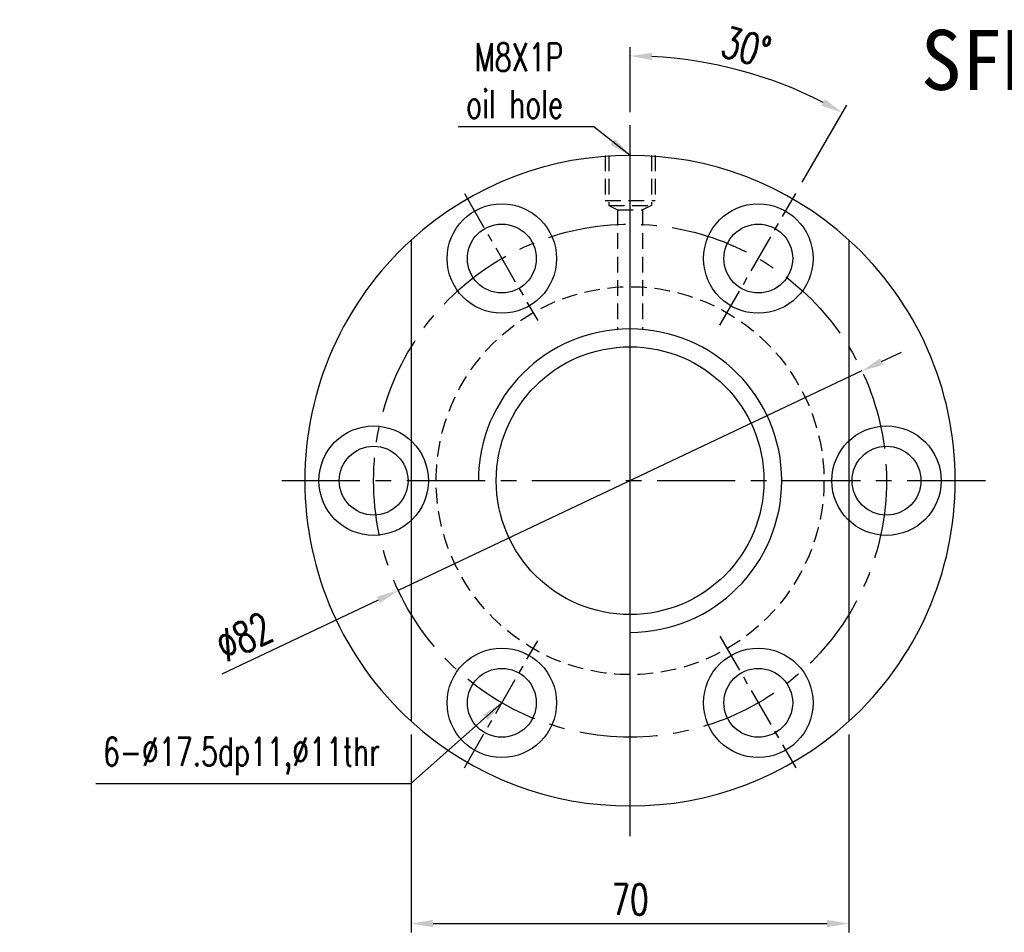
# Model space of a CAD drawing. Extents: x -262 to 1079, y 53 to 210.
# Tile 1 of 50: x 778 to 935, y 64 to 210. Entities that reach past the tile are written whole.
import ezdxf
from ezdxf.enums import TextEntityAlignment as Align

# ---------------------------------------------------------------- set-up
doc = ezdxf.new("R2010")
doc.units = 0
doc.header["$MEASUREMENT"] = 0
doc.header["$PDMODE"] = 1
doc.linetypes.add('CENTER', pattern=[2, 1.25, -0.25, 0.25, -0.25])
doc.linetypes.add('DASHED', pattern=[0.75, 0.5, -0.25])
doc.layers.get('0').update_dxf_attribs({"linetype": 'CONTINUOUS'})
doc.layers.get('DEFPOINTS').update_dxf_attribs({"linetype": 'CONTINUOUS'})
for name, color, linetype in [('CL', 1, 'CENTER'), ('DIM', 4, 'CONTINUOUS'), ('HID', 2, 'DASHED'), ('OUT', 3, 'CONTINUOUS')]:
    doc.layers.add(name, color=color, linetype=linetype)
doc.styles.add('CHN', font='SIMPLEX.shx', dxfattribs={"width": 0.7, "bigfont": 'CHINESET.shx'})
doc.styles.add('DIM-7', font='SIMPLEX.shx', dxfattribs={"width": 0.7, "bigfont": 'chineset.shx'})
doc.styles.add('T', font='kaiu.ttf')
doc.dimstyles.new('CNS', dxfattribs={"dimscale": 1.1, "dimtxt": 3.5, "dimasz": 2.5, "dimexe": 1, "dimexo": 1.5, "dimgap": 0.8, "dimtad": 0, "dimdec": 3, "dimdsep": 46, "dimtxsty": 'DIM-7', "dimcen": 0.09, "dimclrd": 4, "dimclre": 4, "dimclrt": 4, "dimadec": 0, "dimazin": 0, "dimtfac": 1, "dimtdec": 3, "dimtix": 1, "dimtmove": 1, "dimatfit": 3, "dimfxl": 1, "dimtvp": 0.971429, "dimtolj": 1, "dimarcsym": 0})

# ---------------------------------------------------------------- blocks, each defined once
blk = doc.blocks.new('*D3')
at = {"layer": 'DEFPOINTS', "color": 0, "transparency": 16777216}
for p in [(912.33, 153.7), (838.21, 118.61)]:
    blk.add_point(p, dxfattribs=at)
at = {"layer": 'DIM', "color": 0, "lineweight": -2, "transparency": 16777216}
for p, q in [((915.49, 155.2), (918.65, 156.7)), ((912.33, 153.7), (838.21, 118.61)), ((810.04, 105.27), (835.05, 117.11))]:
    blk.add_line(p, q, dxfattribs=at)
at = {"layer": 'DIM', "color": 0, "transparency": 16777216}
for points in [[(915.24, 155.73), (915.74, 154.67), (912.33, 153.7)], [(834.8, 117.64), (835.3, 116.59), (838.21, 118.61)]]:
    blk.add_solid(points, dxfattribs=at)
at = {"layer": 'DIM', "color": 0, "transparency": 16777216, "insert": (813.57, 111.2), "char_height": 4.9, "attachment_point": 5, "rotation": 25.3364, "style": 'CHN'}
blk.add_mtext('\\A1;∅82', dxfattribs=at)
blk = doc.blocks.new('*D4')
at = {"layer": 'DEFPOINTS', "color": 0, "transparency": 16777216}
for p in [(898.49, 199.96), (875.27, 192.98), (901.76, 182.04), (889.64, 161.04), (875.27, 79.34)]:
    blk.add_point(p, dxfattribs=at)
at = {"layer": 'DIM', "color": 0, "lineweight": -2, "transparency": 16777216}
for p, q in [((875.27, 195.08), (875.27, 205.45)), ((902.81, 183.85), (909.92, 196.17))]:
    blk.add_line(p, q, dxfattribs=at)
blk.add_arc((875.27, 136.16), 67.89, 62.954, 87.046, dxfattribs=at)
at = {"layer": 'DIM', "color": 0, "transparency": 16777216}
for points in [[(878.75, 203.38), (878.78, 204.55), (875.27, 204.05)], [(906.42, 197.14), (905.86, 196.11), (909.22, 194.96)]]:
    blk.add_solid(points, dxfattribs=at)
at = {"layer": 'DIM', "color": 0, "transparency": 16777216, "insert": (893.84, 205.46), "char_height": 4.9, "attachment_point": 5, "rotation": 345, "style": 'CHN'}
blk.add_mtext('\\A1;30°', dxfattribs=at)
blk = doc.blocks.new('*D9')
at = {"layer": 'DEFPOINTS', "color": 0, "transparency": 16777216}
for p in [(840.27, 97.7), (910.27, 97.7), (910.27, 65.36)]:
    blk.add_point(p, dxfattribs=at)
at = {"layer": 'DIM', "color": 0, "lineweight": -2, "transparency": 16777216}
for p, q in [((840.27, 95.6), (840.27, 63.96)), ((910.27, 95.6), (910.27, 63.96)), ((843.77, 65.36), (906.77, 65.36))]:
    blk.add_line(p, q, dxfattribs=at)
at = {"layer": 'DIM', "color": 0, "transparency": 16777216}
for points in [[(843.77, 65.95), (843.77, 64.78), (840.27, 65.36)], [(906.77, 65.95), (906.77, 64.78), (910.27, 65.36)]]:
    blk.add_solid(points, dxfattribs=at)
at = {"layer": 'DIM', "color": 0, "transparency": 16777216, "insert": (875.27, 69.21), "char_height": 4.9, "attachment_point": 5, "style": 'CHN'}
blk.add_mtext('\\A1;70', dxfattribs=at)

msp = doc.modelspace()

# ---------------------------------------------------------------- linework, layer by layer
at = {"layer": 'CL', "color": 7, "ltscale": 5}
for p, q in [((848.7838, 182.035), (860.502, 161.7384)), ((889.6368, 161.0402), (901.7582, 182.035)), ((848.7838, 90.2806), (860.502, 110.5772)), ((889.6368, 111.2754), (901.7582, 90.2806))]:
    msp.add_line(p, q, dxfattribs=at)
at = {"layer": 'CL', "color": 7, "ltscale": 10}
msp.add_line((932.0889, 136.1578), (818.4531, 136.1578), dxfattribs=at)
msp.add_circle((875.271, 136.1578), 41, dxfattribs=at)
at = {"layer": 'DIM', "color": 0}
msp.add_line((875.271, 79.3399), (875.271, 192.9757), dxfattribs=at)
at = {"layer": 'DIM', "color": 7}
for centre, radius in [((834.271, 136.1578), 8.75), ((916.271, 136.1578), 8.75), ((834.271, 136.1578), 5.5), ((916.271, 136.1578), 5.5)]:
    msp.add_circle(centre, radius, dxfattribs=at)
for start, end in [(132.30499, 227.69501), (312.30499, 47.69501)]:
    msp.add_arc((875.271, 136.1578), 52, start, end, dxfattribs=at)
at = {"layer": 'DIM', "color": 7, "ltscale": 5}
msp.add_arc((875.271, 136.1578), 24.25, 270, 180, dxfattribs=at)
at = {"layer": 'HID', "color": 7, "ltscale": 5}
for p, q in [((871.271, 188.1578), (871.271, 180.9578)), ((871.871, 188.1578), (871.871, 180.1578)), ((878.671, 188.1578), (878.671, 180.1578)), ((879.271, 188.1578), (879.271, 180.9578)), ((871.271, 180.9578), (879.271, 180.9578)), ((871.871, 180.1578), (878.671, 180.1578)), ((871.871, 180.1578), (873.271, 179.4578)), ((873.271, 179.4578), (873.271, 160.3252)), ((873.271, 179.4578), (877.271, 179.4578)), ((878.671, 180.1578), (877.271, 179.4578)), ((877.271, 179.4578), (877.271, 160.3252))]:
    msp.add_line(p, q, dxfattribs=at)
msp.add_circle((875.271, 136.1578), 31, dxfattribs=at)
at = {"layer": 'OUT', "color": 7}
for p, q in [((840.271, 174.6156), (840.271, 97.7001)), ((910.271, 174.6156), (910.271, 97.7001))]:
    msp.add_line(p, q, dxfattribs=at)
for centre, radius in [((854.771, 171.6649), 8.75), ((895.771, 171.6649), 8.75), ((854.771, 171.6649), 5.5), ((895.771, 171.6649), 5.5), ((854.771, 100.6508), 8.75), ((895.771, 100.6508), 8.75), ((854.771, 100.6508), 5.5), ((895.771, 100.6508), 5.5)]:
    msp.add_circle(centre, radius, dxfattribs=at)
at = {"layer": 'OUT', "color": 7, "ltscale": 5}
msp.add_circle((875.271, 136.1578), 21.4, dxfattribs=at)
at = {"layer": 'OUT', "color": 7}
for start, end in [(47.69501, 132.30499), (227.69501, 312.30499)]:
    msp.add_arc((875.271, 136.1578), 52, start, end, dxfattribs=at)

# ---------------------------------------------------------------- texts
at = {"style": 'T'}
msp.add_text('SFNI04010-4', height=9.6, dxfattribs=at).set_placement((957.664, 203.4172), align=Align.MIDDLE)
at = {"layer": 'DIM', "color": 0, "char_height": 4.5, "attachment_point": 6, "style": 'CHN'}
for s, insert in [('M8X1P\\Poil hole', (864.5796, 200.0985)), ('6-%%C17.5dp11,%%C11thr', (835.2896, 92.0871))]:
    msp.add_mtext(s, dxfattribs=dict(at, insert=insert))

# ---------------------------------------------------------------- dimensions: what is measured, and where the dimension line sits
at = {"layer": 'DIM', "color": 0}
dim = msp.add_angular_dim_2l(base=(898.4922, 199.9577), line1=((889.6368, 161.0402), (901.7582, 182.035)), line2=((875.271, 79.3399), (875.271, 192.9757)), dimstyle='CNS', override={"dimscale": 1.4, "dimgap": 1, "dimtad": 1, "dimtxsty": 'CHN', "dimclrd": 0, "dimclre": 0, "dimclrt": 0, "dimtmove": 0}, dxfattribs=at)
dim.commit()
dim.dimension.update_dxf_attribs({"geometry": '*D4', "text_midpoint": (893.8398, 205.4576)})
dim = msp.add_diameter_dim_2p(p1=(912.3272, 153.7031), p2=(838.2147, 118.6126), dimstyle='CNS', override={"dimscale": 1.4, "dimgap": 1, "dimtad": 1, "dimtxsty": 'CHN', "dimclrd": 0, "dimclre": 0, "dimclrt": 0, "dimtmove": 0}, dxfattribs=at)
dim.commit()
dim.dimension.update_dxf_attribs({"geometry": '*D3', "text_midpoint": (815.2139, 107.7223), "dimtype": 163})
dim = msp.add_linear_dim(base=(910.271, 65.3649), p1=(840.271, 97.7001), p2=(910.271, 97.7001), dimstyle='CNS', override={"dimscale": 1.4, "dimgap": 1, "dimtad": 1, "dimtxsty": 'CHN', "dimclrd": 0, "dimclre": 0, "dimclrt": 0, "dimtmove": 0}, dxfattribs=at)
dim.commit()
dim.dimension.update_dxf_attribs({"geometry": '*D9', "text_midpoint": (875.271, 69.2149)})

# ---------------------------------------------------------------- leaders
at = {"layer": 'DIM', "color": 0, "annotation_type": 0, "has_hookline": 1, "hookline_direction": 1}
for points, text_width in [([(875.271, 188.1578), (869.4796, 192.6985), (865.9796, 192.6985)], 16.8), ([(854.771, 100.6508), (840.1896, 87.6871), (836.6896, 87.6871)], 45.45)]:
    msp.add_leader(points, dimstyle='CNS', override={"dimscale": 1.4, "dimgap": 1, "dimtad": 1, "dimtxsty": 'CHN', "dimclrd": 0, "dimclre": 0, "dimclrt": 0, "dimtmove": 0}, dxfattribs=dict(at, text_width=text_width))

doc.saveas('drawing.dxf')
